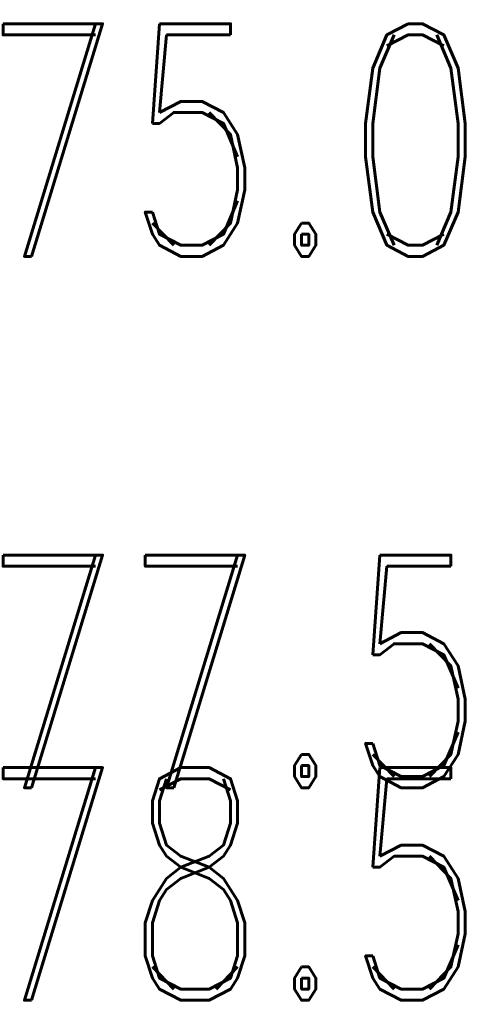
# Model space of a CAD drawing. Extents: x -2 to 113, y -136 to 16.
# Tile 73 of 256: x 56.84 to 58.99, y -104.01 to -99.38. Entities that reach past the tile are written whole.
import ezdxf
from ezdxf.enums import TextEntityAlignment as Align

# ---------------------------------------------------------------- set-up
doc = ezdxf.new("R2010")
doc.units = 0
doc.header["$MEASUREMENT"] = 0
doc.linetypes.add('SOLID', pattern=[0])
for name, color, linetype in [('10', 7, 'SOLID'), ('12', 7, 'SOLID'), ('14', 7, 'SOLID'), ('16', 7, 'SOLID'), ('18', 7, 'SOLID'), ('2', 7, 'SOLID'), ('20', 7, 'SOLID'), ('22', 7, 'SOLID'), ('24', 7, 'SOLID'), ('27', 7, 'SOLID'), ('30', 7, 'SOLID'), ('39', 7, 'SOLID'), ('4', 7, 'SOLID'), ('41', 7, 'SOLID'), ('43', 7, 'SOLID'), ('50', 7, 'SOLID'), ('52', 7, 'SOLID'), ('54', 7, 'SOLID'), ('57', 7, 'SOLID'), ('59', 7, 'SOLID'), ('6', 7, 'SOLID'), ('61', 7, 'SOLID'), ('63', 7, 'SOLID'), ('65', 7, 'SOLID'), ('67', 7, 'SOLID'), ('8', 7, 'SOLID')]:
    doc.layers.add(name, color=color, linetype=linetype)
doc.styles.add('ROMAND', font='romand', dxfattribs={"height": 1})

msp = doc.modelspace()

# ---------------------------------------------------------------- texts
at = {"layer": '10', "color": 7, "style": 'ROMAND', "width": 0.78}
msp.add_text('75.0', height=1.09412, dxfattribs=at).set_placement((59.0472, -100.4915), align=Align.RIGHT)
at = {"layer": '12', "color": 7, "style": 'ROMAND', "width": 0.78}
msp.add_text('78.5', height=1.09412, dxfattribs=at).set_placement((59.0472, -103.9915), align=Align.RIGHT)
at = {"layer": '14', "color": 7, "style": 'ROMAND', "width": 0.78}
msp.add_text('78.5', height=1.09412, dxfattribs=at).set_placement((59.0472, -103.9915), align=Align.RIGHT)
at = {"layer": '16', "color": 7, "style": 'ROMAND', "width": 0.78}
msp.add_text('78.5', height=1.09412, dxfattribs=at).set_placement((59.0472, -103.9915), align=Align.RIGHT)
at = {"layer": '18', "color": 7, "style": 'ROMAND', "width": 0.78}
msp.add_text('75.0', height=1.09412, dxfattribs=at).set_placement((59.0472, -100.4915), align=Align.RIGHT)
at = {"layer": '2', "color": 7, "style": 'ROMAND', "width": 0.78}
msp.add_text('78.5', height=1.09412, dxfattribs=at).set_placement((59.0472, -103.9915), align=Align.RIGHT)
at = {"layer": '20', "color": 7, "style": 'ROMAND', "width": 0.78}
msp.add_text('78.5', height=1.09412, dxfattribs=at).set_placement((59.0472, -103.9915), align=Align.RIGHT)
at = {"layer": '22', "color": 7, "style": 'ROMAND', "width": 0.78}
msp.add_text('75.0', height=1.09412, dxfattribs=at).set_placement((59.0472, -100.4915), align=Align.RIGHT)
at = {"layer": '24', "color": 7, "style": 'ROMAND', "width": 0.78}
msp.add_text('75.0', height=1.09412, dxfattribs=at).set_placement((59.0472, -100.4915), align=Align.RIGHT)
at = {"layer": '27', "color": 7, "style": 'ROMAND', "width": 0.78}
msp.add_text('77.5', height=1.09412, dxfattribs=at).set_placement((59.0472, -102.9915), align=Align.RIGHT)
at = {"layer": '30', "color": 7, "style": 'ROMAND', "width": 0.78}
msp.add_text('75.0', height=1.09412, dxfattribs=at).set_placement((59.0472, -100.4915), align=Align.RIGHT)
at = {"layer": '39', "color": 7, "style": 'ROMAND', "width": 0.78}
msp.add_text('75.0', height=1.09412, dxfattribs=at).set_placement((59.0472, -100.4915), align=Align.RIGHT)
at = {"layer": '4', "color": 7, "style": 'ROMAND', "width": 0.78}
msp.add_text('78.5', height=1.09412, dxfattribs=at).set_placement((59.0472, -103.9915), align=Align.RIGHT)
at = {"layer": '41', "color": 7, "style": 'ROMAND', "width": 0.78}
msp.add_text('75.0', height=1.09412, dxfattribs=at).set_placement((59.0472, -100.4915), align=Align.RIGHT)
at = {"layer": '43', "color": 7, "style": 'ROMAND', "width": 0.78}
msp.add_text('75.0', height=1.09412, dxfattribs=at).set_placement((59.0472, -100.4915), align=Align.RIGHT)
at = {"layer": '50', "color": 7, "style": 'ROMAND', "width": 0.78}
msp.add_text('78.5', height=1.09412, dxfattribs=at).set_placement((59.0472, -103.9915), align=Align.RIGHT)
at = {"layer": '52', "color": 7, "style": 'ROMAND', "width": 0.78}
msp.add_text('75.0', height=1.09412, dxfattribs=at).set_placement((59.0472, -100.4915), align=Align.RIGHT)
at = {"layer": '54', "color": 7, "style": 'ROMAND', "width": 0.78}
msp.add_text('78.5', height=1.09412, dxfattribs=at).set_placement((59.0472, -103.9915), align=Align.RIGHT)
at = {"layer": '57', "color": 7, "style": 'ROMAND', "width": 0.78}
msp.add_text('75.0', height=1.09412, dxfattribs=at).set_placement((59.0472, -100.4915), align=Align.RIGHT)
at = {"layer": '59', "color": 7, "style": 'ROMAND', "width": 0.78}
msp.add_text('75.0', height=1.09412, dxfattribs=at).set_placement((59.0472, -100.4915), align=Align.RIGHT)
at = {"layer": '6', "color": 7, "style": 'ROMAND', "width": 0.78}
msp.add_text('75.0', height=1.09412, dxfattribs=at).set_placement((59.0472, -100.4915), align=Align.RIGHT)
at = {"layer": '61', "color": 7, "style": 'ROMAND', "width": 0.78}
msp.add_text('75.0', height=1.09412, dxfattribs=at).set_placement((59.0472, -100.4915), align=Align.RIGHT)
at = {"layer": '63', "color": 7, "style": 'ROMAND', "width": 0.78}
msp.add_text('75.0', height=1.09412, dxfattribs=at).set_placement((59.0472, -100.4915), align=Align.RIGHT)
at = {"layer": '65', "color": 7, "style": 'ROMAND', "width": 0.78}
msp.add_text('78.5', height=1.09412, dxfattribs=at).set_placement((59.0472, -103.9915), align=Align.RIGHT)
at = {"layer": '67', "color": 7, "style": 'ROMAND', "width": 0.78}
msp.add_text('78.5', height=1.09412, dxfattribs=at).set_placement((59.0472, -103.9915), align=Align.RIGHT)
at = {"layer": '8', "color": 7, "style": 'ROMAND', "width": 0.78}
msp.add_text('78.5', height=1.09412, dxfattribs=at).set_placement((59.0472, -103.9915), align=Align.RIGHT)

doc.saveas('drawing.dxf')
